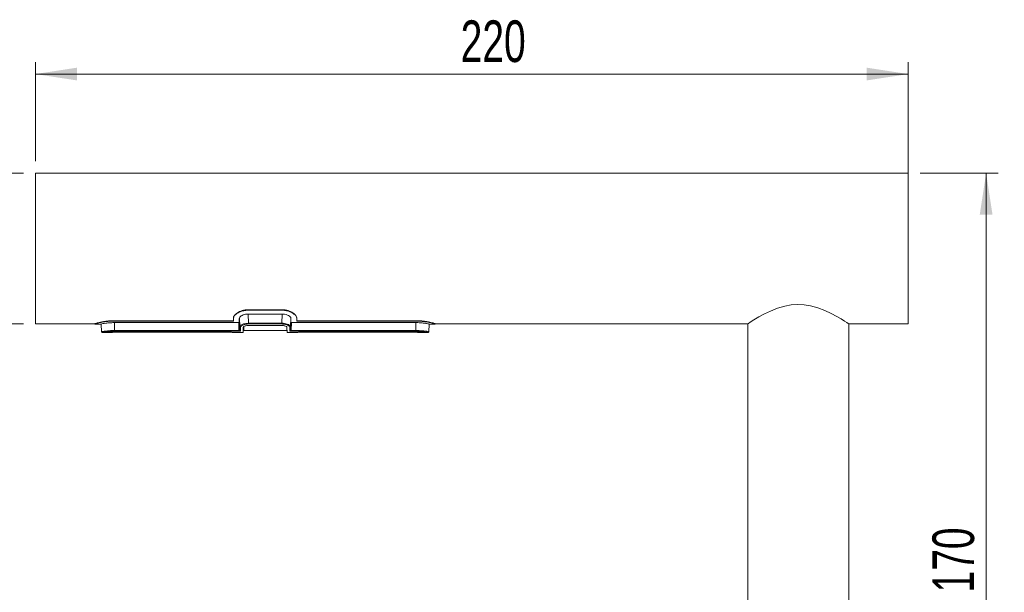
# Model space of a CAD drawing. Header units: millimetres. Extents: x 53 to 202, y 8 to 279.
# Tile 10 of 13: x 102 to 185, y 153 to 201. Entities that reach past the tile are written whole.
import ezdxf

# ---------------------------------------------------------------- set-up
doc = ezdxf.new("R2010")
doc.units = ezdxf.units.MM
doc.styles.add('SLDTEXTSTYLE0', font='TXT', dxfattribs={"width": 0.7})
doc.dimstyles.new('SLDDIMSTYLE0', dxfattribs={"dimtxt": 3.5, "dimasz": 3.5, "dimexe": 0, "dimexo": 0.0625, "dimgap": 0.875, "dimtad": 1, "dimlfac": 3, "dimrnd": 1e-09, "dimzin": 12, "dimdsep": 46, "dimtxsty": 'SLDTEXTSTYLE0', "dimsah": 1, "dimcen": 0.09, "dimadec": 0, "dimazin": 3, "dimtfac": 1, "dimtofl": 0, "dimtmove": 0, "dimatfit": 3, "dimfxl": 0, "dimfrac": 2, "dimtolj": 1, "dimtzin": 12, "dimarcsym": 0})
doc.dimstyles.new('SLDDIMSTYLE1', dxfattribs={"dimtxt": 3.5, "dimasz": 3.5, "dimexe": 0, "dimexo": 0.0625, "dimgap": 0.875, "dimtad": 1, "dimlfac": 3, "dimrnd": 1e-09, "dimzin": 12, "dimdsep": 46, "dimtxsty": 'SLDTEXTSTYLE0', "dimsah": 1, "dimcen": 0.09, "dimadec": 0, "dimazin": 3, "dimtfac": 1, "dimtmove": 0, "dimatfit": 0, "dimfxl": 0, "dimfrac": 2, "dimtolj": 1, "dimtzin": 12, "dimarcsym": 0})

# ---------------------------------------------------------------- blocks, each defined once
blk = doc.blocks.new('*D1')
at = {"color": 7, "linetype": 'Continuous', "lineweight": 0}
for p, q in [((177.872, 188.343), (184.413, 188.343)), ((183.413, 188.343), (183.413, 131.677))]:
    blk.add_line(p, q, dxfattribs=at)
for points in [[(183.413, 188.343), (182.875, 184.843), (183.952, 184.843)], [(183.413, 131.677), (183.952, 135.177), (182.875, 135.177)]]:
    blk.add_solid(points, dxfattribs=at)
at = {"color": 7, "linetype": 'Continuous', "lineweight": 0, "insert": (178.902, 153.078, 0.033), "char_height": 3.5, "attachment_point": 1, "rotation": 90, "style": 'SLDTEXTSTYLE0'}
blk.add_mtext('170', dxfattribs=at)
blk = doc.blocks.new('*D3')
at = {"color": 7, "linetype": 'Continuous', "lineweight": 0}
for p, q in [((94.116, 188.343), (94.116, 195.074)), ((102.538, 188.343), (93.116, 188.343)), ((94.116, 188.343), (94.116, 175.677)), ((102.538, 175.677), (93.116, 175.677)), ((94.116, 175.677), (94.116, 168.946))]:
    blk.add_line(p, q, dxfattribs=at)
for points in [[(94.116, 188.343), (94.654, 191.843), (93.577, 191.843)], [(94.116, 175.677), (93.577, 172.177), (94.654, 172.177)]]:
    blk.add_solid(points, dxfattribs=at)
at = {"color": 7, "linetype": 'Continuous', "lineweight": 0, "char_height": 3.5, "attachment_point": 1, "rotation": 90, "style": 'SLDTEXTSTYLE0'}
for s, insert in [('38', (89.604, 180.481, 0.033)), ('%%c', (89.604, 176.329, 0.033))]:
    blk.add_mtext(s, dxfattribs=dict(at, insert=insert))
blk = doc.blocks.new('*D4')
at = {"color": 7, "linetype": 'Continuous', "lineweight": 0}
for p, q in [((103.538, 189.343), (103.538, 197.68)), ((176.872, 188.343), (176.872, 197.68)), ((103.538, 196.68), (176.872, 196.68))]:
    blk.add_line(p, q, dxfattribs=at)
for points in [[(103.538, 196.68), (107.038, 196.142), (107.038, 197.218)], [(176.872, 196.68), (173.372, 197.218), (173.372, 196.142)]]:
    blk.add_solid(points, dxfattribs=at)
at = {"color": 7, "linetype": 'Continuous', "lineweight": 0, "insert": (139.266, 201.192, 0.033), "char_height": 3.5, "attachment_point": 1, "style": 'SLDTEXTSTYLE0'}
blk.add_mtext('220', dxfattribs=at)

msp = doc.modelspace()

# ---------------------------------------------------------------- linework, layer by layer
at = {"color": 7, "linetype": 'Continuous', "lineweight": 15}
for p, q in [((176.8716, 188.3433), (103.5383, 188.3433)), ((103.5383, 182.01), (103.5383, 188.3433)), ((176.8716, 182.01), (176.8716, 188.3433)), ((103.5383, 175.6767), (103.5383, 182.01)), ((176.8716, 175.6767), (176.8716, 182.01)), ((124.2716, 176.8579), (121.405, 176.8579)), ((124.2716, 176.817), (121.405, 176.817)), ((124.2716, 176.4963), (121.405, 176.4963)), ((103.5383, 175.6767), (108.5383, 175.6767)), ((108.5383, 175.646), (108.5383, 175.6793)), ((108.5383, 175.646), (108.5383, 175.6433)), ((108.5383, 175.6433), (109.0383, 175.6433)), ((109.0383, 175.646), (109.0383, 175.6433)), ((109.0828, 175.0088), (109.0602, 175.6552)), ((120.1716, 175.9329), (110.1383, 175.9329)), ((120.1716, 175.8982), (110.1383, 175.8982)), ((120.605, 175.774), (110.1383, 175.774)), ((120.1716, 176.1336), (120.1716, 176.1697)), ((120.1716, 176.1336), (120.1716, 175.8982)), ((120.6716, 176.1336), (120.6716, 175.7881)), ((120.7031, 175.4334), (120.69, 176.1825)), ((120.7084, 175.132), (120.7031, 175.4334)), ((120.7698, 175.3719), (120.775, 175.0677)), ((121.0529, 175.1218), (121.0529, 175.4354)), ((121.4313, 175.7192), (124.2453, 175.7192)), ((121.4313, 175.7192), (121.4313, 175.6604)), ((124.2453, 175.6604), (121.4313, 175.6604)), ((121.4366, 175.5364), (124.24, 175.5364)), ((124.2453, 175.7192), (124.2453, 175.6604)), ((124.6529, 175.6223), (124.6529, 175.6185)), ((124.9016, 175.0677), (124.9069, 175.3719)), ((124.9735, 175.4334), (124.9683, 175.132)), ((124.9865, 176.1778), (124.9735, 175.4334)), ((125.005, 175.7881), (125.005, 176.1336)), ((135.5383, 175.774), (125.0716, 175.774)), ((125.505, 176.1336), (125.505, 176.1697)), ((125.505, 175.8982), (125.505, 176.1336)), ((135.5383, 175.9329), (125.505, 175.9329)), ((135.5383, 175.8982), (125.505, 175.8982)), ((136.5938, 175.0088), (136.616, 175.6451)), ((136.6383, 175.6433), (136.6383, 175.646)), ((136.6383, 175.6433), (137.1383, 175.6433)), ((137.1383, 175.646), (137.1383, 175.6793)), ((137.1383, 175.6767), (163.405, 175.6767)), ((137.1383, 175.6433), (137.1383, 175.646)), ((163.405, 175.6767), (163.405, 136.6767)), ((171.8716, 175.6767), (176.8716, 175.6767)), ((171.8716, 136.6767), (171.8716, 175.6767)), ((109.0829, 175.0072), (109.0828, 175.0088)), ((109.1495, 174.9429), (109.8499, 174.9429)), ((110.1716, 175.1066), (120.6422, 175.1066)), ((110.1716, 175.1066), (110.1716, 175.0432)), ((120.6422, 175.0432), (110.1716, 175.0432)), ((110.1716, 174.959), (119.9383, 174.959)), ((110.1716, 174.9588), (110.1716, 174.959)), ((110.1716, 174.9588), (119.9383, 174.9588)), ((119.9383, 174.9588), (119.9383, 174.959)), ((120.2601, 174.9429), (120.993, 174.9429)), ((120.6422, 175.1066), (120.6422, 175.0432)), ((120.993, 174.9429), (121.0003, 175.3646)), ((120.9988, 175.2762), (121.0529, 175.2762)), ((121.0529, 175.1218), (124.6529, 175.1218)), ((124.6529, 175.1218), (124.6529, 175.3682)), ((124.6529, 175.2762), (124.6778, 175.2762)), ((124.6763, 175.3646), (124.6837, 174.9429)), ((124.6837, 174.9429), (125.4166, 174.9429)), ((125.0345, 175.1066), (125.0345, 175.0432)), ((125.0345, 175.1066), (135.505, 175.1066)), ((135.505, 175.0432), (125.0345, 175.0432)), ((125.7383, 174.959), (135.505, 174.959)), ((125.7383, 174.9588), (125.7383, 174.959)), ((125.7383, 174.9588), (135.505, 174.9588)), ((135.505, 175.1066), (135.505, 175.0432)), ((135.505, 174.9588), (135.505, 174.959)), ((135.8267, 174.9429), (136.5271, 174.9429)), ((136.5938, 175.0088), (136.5938, 175.0072))]:
    msp.add_line(p, q, dxfattribs=at)
at = {"color": 8, "linetype": 'Continuous', "lineweight": 15}
for p, q in [((121.405, 176.817), (121.405, 176.8579)), ((121.4178, 176.4963), (121.4313, 175.7192)), ((124.2453, 175.7192), (124.2588, 176.4963)), ((124.2716, 176.817), (124.2716, 176.8579)), ((110.1383, 175.8982), (110.1383, 175.9329)), ((110.1716, 175.1066), (110.1716, 175.774)), ((120.6422, 175.1066), (120.6305, 175.7752)), ((125.0461, 175.7753), (125.0345, 175.1066)), ((135.505, 175.1066), (135.505, 175.774)), ((135.5383, 175.8982), (135.5383, 175.9329)), ((109.1494, 174.9445), (109.1495, 174.9429)), ((109.8499, 174.9429), (109.8499, 174.9445)), ((120.2601, 174.9445), (120.2601, 174.9429)), ((125.4166, 174.9429), (125.4165, 174.9445)), ((135.8268, 174.9445), (135.8267, 174.9429)), ((136.5271, 174.9429), (136.5272, 174.9445))]:
    msp.add_line(p, q, dxfattribs=at)
at = {"color": 7, "linetype": 'Continuous', "lineweight": 15, "flags": 128}
msp.add_lwpolyline([(171.8661, 175.6804), (171.8333, 175.7023), (171.7152, 175.7802), (171.5169, 175.9081), (171.2378, 176.0816), (170.8839, 176.2895), (170.4087, 176.5451), (169.8489, 176.8065), (169.2886, 177.0187), (168.6624, 177.1893), (168.1359, 177.2732), (167.5804, 177.299), (167.0413, 177.2617), (166.5039, 177.1647), (165.8827, 176.9829), (165.3002, 176.751), (164.7835, 176.5018), (164.3253, 176.251), (163.9081, 176.0013), (163.5969, 175.8033), (163.4552, 175.7101), (163.405, 175.6767), (163.405, 175.6767)], dxfattribs=at)
at = {"color": 8, "linetype": 'Continuous', "lineweight": 15, "flags": 128}
for points in [[(109.8499, 174.9445), (109.8631, 174.9458), (109.8661, 174.9465)], [(120.2415, 174.9471), (120.2468, 174.9458), (120.2601, 174.9445)], [(125.4165, 174.9445), (125.4298, 174.9458), (125.4328, 174.9465)], [(135.8082, 174.9471), (135.8135, 174.9458), (135.8268, 174.9445)]]:
    msp.add_lwpolyline(points, dxfattribs=at)
at = {"color": 7, "linetype": 'Continuous', "lineweight": 15}
for centre, radius, start, end in [((120.7677, 175.4365), 0.0647, 182.811175, 271.837923), ((124.9089, 175.4365), 0.0647, 268.162077, 357.188825), ((109.1494, 175.0112), 0.0667, 182.006279, 270.007344), ((109.1495, 175.0095), 0.0667, 182, 269.679457), ((120.7744, 175.1337), 0.0661, 181.503453, 270.535345), ((124.9022, 175.1337), 0.0661, 269.464655, 358.496547), ((136.5272, 175.0112), 0.0667, 269.992656, 357.993721), ((136.5271, 175.0095), 0.0667, 270.206501, 358)]:
    msp.add_arc(centre, radius, start, end, dxfattribs=at)
for points, knots in [([(121.405, 176.8579), (121.3179, 176.8579), (121.2325, 176.8513), (121.0653, 176.8262), (120.9837, 176.8076), (120.8315, 176.7616), (120.7592, 176.7339), (120.6271, 176.6731), (120.5669, 176.64), (120.4026, 176.5347), (120.3181, 176.459), (120.2019, 176.3089), (120.1716, 176.237), (120.1716, 176.1697)], [0, 0, 0, 0, 0.125, 0.125, 0.25, 0.25, 0.375, 0.375, 0.5, 0.5, 0.75, 0.75, 1, 1, 1, 1]), ([(121.405, 176.817), (121.283, 176.8093), (121.0395, 176.794), (120.7099, 176.6823), (120.4296, 176.5241), (120.2172, 176.3262), (120.187, 176.1986), (120.1716, 176.1336)], [0, 0, 0, 0, 0.17663425, 0.35264478, 0.54384815, 0.76779899, 1, 1, 1, 1]), ([(121.405, 176.4963), (121.3301, 176.4924), (121.1804, 176.4845), (120.9785, 176.4259), (120.8122, 176.3419), (120.695, 176.2382), (120.6794, 176.1682), (120.6716, 176.1336)], [0, 0, 0, 0, 0.1846299, 0.3688204, 0.5643253, 0.7842684, 1, 1, 1, 1]), ([(125.505, 176.1697), (125.505, 176.2364), (125.4738, 176.3104), (125.387, 176.422), (125.3511, 176.4598), (125.2663, 176.5343), (125.2181, 176.5705), (125.1097, 176.6399), (125.049, 176.6734), (124.9162, 176.7344), (124.8451, 176.7616), (124.6927, 176.8076), (124.6108, 176.8263), (124.4446, 176.8513), (124.3589, 176.8579), (124.2716, 176.8579)], [0, 0, 0, 0, 0.25, 0.25, 0.375, 0.375, 0.5, 0.5, 0.625, 0.625, 0.75, 0.75, 0.875, 0.875, 1, 1, 1, 1]), ([(125.505, 176.1336), (125.4884, 176.2011), (125.4552, 176.336), (125.2067, 176.5579), (124.8655, 176.7283), (124.527, 176.8081), (124.3385, 176.8146), (124.2716, 176.817)], [0, 0, 0, 0, 0.2407846, 0.4812954, 0.7260018, 0.9027426, 1, 1, 1, 1]), ([(125.005, 176.1336), (124.9953, 176.1725), (124.976, 176.2502), (124.8285, 176.3673), (124.6153, 176.4574), (124.4118, 176.4935), (124.2987, 176.4958), (124.2716, 176.4963)], [0, 0, 0, 0, 0.2411761, 0.4823706, 0.7198843, 0.9328697, 1, 1, 1, 1]), ([(110.1383, 175.9329), (110.0326, 175.9329), (109.9283, 175.9299), (109.7225, 175.918), (109.6203, 175.9092), (109.4273, 175.8874), (109.3355, 175.8744), (109.1611, 175.8457), (109.0802, 175.8302), (108.9336, 175.7991), (108.8668, 175.7832), (108.7504, 175.7533), (108.7013, 175.7394), (108.6212, 175.715), (108.59, 175.7043), (108.5488, 175.6881), (108.5383, 175.6824), (108.5383, 175.6793)], [0, 0, 0, 0, 0.125, 0.125, 0.25, 0.25, 0.375, 0.375, 0.5, 0.5, 0.625, 0.625, 0.75, 0.75, 0.875, 0.875, 1, 1, 1, 1]), ([(110.1383, 175.8982), (109.9625, 175.8931), (109.6112, 175.883), (109.1402, 175.812), (108.7752, 175.7297), (108.5694, 175.6664), (108.5473, 175.6519), (108.5383, 175.646)], [0, 0, 0, 0, 0.2085758, 0.4169549, 0.6304516, 0.8484154, 1, 1, 1, 1]), ([(110.1383, 175.774), (110.0161, 175.7715), (109.7718, 175.7665), (109.4452, 175.7311), (109.1953, 175.6898), (109.0584, 175.6579), (109.0441, 175.6494), (109.0383, 175.646)], [0, 0, 0, 0, 0.2114699, 0.4228389, 0.6368604, 0.8532639, 1, 1, 1, 1]), ([(120.605, 175.774), (120.6124, 175.7742), (120.6271, 175.7745), (120.6468, 175.7768), (120.6619, 175.7802), (120.6703, 175.7842), (120.6713, 175.7869), (120.6716, 175.7881)], [0, 0, 0, 0, 0.20902349, 0.41798295, 0.62878202, 0.84372779, 1, 1, 1, 1]), ([(120.7031, 175.4334), (120.7098, 175.4599), (120.7235, 175.5141), (120.8356, 175.5955), (121.0006, 175.6626), (121.2044, 175.7095), (121.3556, 175.716), (121.4313, 175.7192)], [0, 0, 0, 0, 0.20656457, 0.42287542, 0.62016151, 0.80961585, 1, 1, 1, 1]), ([(121.4313, 175.6604), (121.3624, 175.6573), (121.2245, 175.651), (121.0392, 175.6036), (120.8895, 175.5358), (120.7881, 175.4537), (120.7758, 175.3988), (120.7698, 175.3719)], [0, 0, 0, 0, 0.1881751, 0.3763988, 0.5738299, 0.7915854, 1, 1, 1, 1]), ([(121.0003, 175.3646), (121.006, 175.3835), (121.0174, 175.4213), (121.1013, 175.4754), (121.2226, 175.5164), (121.3435, 175.5346), (121.4152, 175.536), (121.4366, 175.5364)], [0, 0, 0, 0, 0.232295, 0.4646513, 0.6936282, 0.908439, 1, 1, 1, 1]), ([(124.24, 175.5364), (124.2863, 175.5345), (124.3789, 175.5307), (124.5033, 175.502), (124.6025, 175.4605), (124.6648, 175.4119), (124.6727, 175.3794), (124.6763, 175.3646)], [0, 0, 0, 0, 0.1969263, 0.3935626, 0.597952, 0.8172384, 1, 1, 1, 1]), ([(124.2453, 175.7192), (124.2779, 175.7185), (124.3949, 175.7162), (124.5973, 175.6861), (124.8045, 175.616), (124.9471, 175.5247), (124.9647, 175.4638), (124.9735, 175.4334)], [0, 0, 0, 0, 0.08246416, 0.29527945, 0.52752844, 0.76395644, 1, 1, 1, 1]), ([(124.9069, 175.3719), (124.8989, 175.4027), (124.8831, 175.4643), (124.7541, 175.5565), (124.5661, 175.6273), (124.3815, 175.6577), (124.275, 175.6598), (124.2453, 175.6604)], [0, 0, 0, 0, 0.2381469, 0.475939, 0.7077729, 0.9185371, 1, 1, 1, 1]), ([(125.005, 175.7881), (125.0057, 175.7865), (125.0073, 175.7832), (125.0192, 175.7789), (125.0366, 175.7758), (125.0552, 175.7742), (125.0672, 175.7741), (125.0716, 175.774)], [0, 0, 0, 0, 0.2207872, 0.4416649, 0.6599408, 0.8736076, 1, 1, 1, 1]), ([(137.1383, 175.6793), (137.1383, 175.6824), (137.1281, 175.688), (137.0866, 175.7043), (137.056, 175.7148), (136.976, 175.7392), (136.9259, 175.7534), (136.8099, 175.7832), (136.7441, 175.7988), (136.5967, 175.8301), (136.515, 175.8458), (136.3423, 175.8742), (136.2506, 175.8872), (136.0558, 175.9092), (135.955, 175.918), (135.8012, 175.9268), (135.7494, 175.9291), (135.6445, 175.9321), (135.5912, 175.9329), (135.5383, 175.9329)], [0, 0, 0, 0, 0.125, 0.125, 0.25, 0.25, 0.375, 0.375, 0.5, 0.5, 0.625, 0.625, 0.75, 0.75, 0.875, 0.875, 0.9375, 0.9375, 1, 1, 1, 1]), ([(137.1383, 175.646), (137.121, 175.6555), (137.0865, 175.6747), (136.8186, 175.751), (136.4203, 175.8332), (135.9659, 175.8896), (135.6606, 175.8957), (135.5383, 175.8982)], [0, 0, 0, 0, 0.2108418, 0.4215052, 0.6366845, 0.854461, 1, 1, 1, 1]), ([(136.6383, 175.646), (136.6263, 175.6517), (136.6022, 175.663), (136.4148, 175.7024), (136.1378, 175.7432), (135.827, 175.77), (135.6204, 175.7729), (135.5383, 175.774)], [0, 0, 0, 0, 0.2130648, 0.4260362, 0.6413129, 0.8575264, 1, 1, 1, 1]), ([(109.0828, 175.0088), (109.0947, 175.013), (109.1185, 175.0213), (109.3049, 175.0516), (109.5804, 175.0831), (109.8877, 175.1036), (110.0911, 175.1058), (110.1716, 175.1066)], [0, 0, 0, 0, 0.2140308, 0.4279382, 0.6432906, 0.8588567, 1, 1, 1, 1]), ([(110.1716, 175.0432), (110.096, 175.0424), (109.9048, 175.0402), (109.616, 175.0194), (109.3576, 174.9877), (109.1829, 174.9571), (109.1606, 174.9487), (109.1494, 174.9445)], [0, 0, 0, 0, 0.140466, 0.3553139, 0.5706032, 0.7850675, 1, 1, 1, 1]), ([(109.8499, 174.9445), (109.8514, 174.9451), (109.8554, 174.9466), (109.8942, 174.9503), (109.9669, 174.9547), (110.0632, 174.9582), (110.1355, 174.9587), (110.1716, 174.959)], [0, 0, 0, 0, 0.1435966, 0.3591342, 0.5735811, 0.7869942, 1, 1, 1, 1]), ([(109.8661, 174.9469), (109.8661, 174.9469), (109.8657, 174.9468), (109.8752, 174.9481), (109.9039, 174.9506), (109.9699, 174.9547), (110.0712, 174.9582), (110.1652, 174.9591), (110.2179, 174.9586), (110.2319, 174.9584)], [0, 0, 0, 0, 0.0197868, 0.096471, 0.2432172, 0.4539295, 0.6840559, 0.9164611, 1, 1, 1, 1]), ([(119.9383, 174.959), (119.962, 174.9589), (120.0218, 174.9586), (120.1125, 174.956), (120.1941, 174.9518), (120.2495, 174.9474), (120.2566, 174.9454), (120.2601, 174.9445)], [0, 0, 0, 0, 0.1401241, 0.3541147, 0.5689129, 0.7842444, 1, 1, 1, 1]), ([(119.965, 174.9584), (119.9845, 174.9583), (120.0433, 174.9582), (120.1326, 174.9549), (120.2055, 174.9509), (120.2403, 174.9474), (120.2426, 174.9471), (120.2433, 174.947)], [0, 0, 0, 0, 0.1391804, 0.4184845, 0.7009455, 0.9147544, 1, 1, 1, 1]), ([(120.7084, 175.132), (120.7077, 175.1289), (120.7063, 175.1227), (120.6947, 175.1148), (120.6774, 175.1093), (120.6587, 175.1067), (120.6467, 175.1067), (120.6422, 175.1066)], [0, 0, 0, 0, 0.2282627, 0.4525071, 0.6683952, 0.875777, 1, 1, 1, 1]), ([(120.6422, 175.0432), (120.6512, 175.0433), (120.6751, 175.0436), (120.7124, 175.0462), (120.7471, 175.0515), (120.7707, 175.0589), (120.7736, 175.0648), (120.775, 175.0677)], [0, 0, 0, 0, 0.1274283, 0.3393129, 0.556725, 0.7782105, 1, 1, 1, 1]), ([(124.9016, 175.0677), (124.9024, 175.0656), (124.9041, 175.0607), (124.921, 175.0537), (124.9509, 175.0479), (124.9902, 175.044), (125.0197, 175.0435), (125.0345, 175.0432)], [0, 0, 0, 0, 0.1595791, 0.3741554, 0.58422, 0.7922935, 1, 1, 1, 1]), ([(125.0345, 175.1066), (125.0271, 175.1068), (125.0123, 175.1071), (124.9926, 175.111), (124.9777, 175.1171), (124.9694, 175.1245), (124.9686, 175.1297), (124.9683, 175.132)], [0, 0, 0, 0, 0.2025414, 0.4070835, 0.6170138, 0.8354839, 1, 1, 1, 1]), ([(125.4165, 174.9445), (125.4181, 174.9451), (125.4221, 174.9466), (125.4608, 174.9503), (125.5336, 174.9547), (125.6299, 174.9582), (125.7022, 174.9587), (125.7383, 174.959)], [0, 0, 0, 0, 0.1435966, 0.3591342, 0.5735811, 0.7869942, 1, 1, 1, 1]), ([(125.4328, 174.9469), (125.4327, 174.9469), (125.4324, 174.9468), (125.4418, 174.9481), (125.4706, 174.9506), (125.5366, 174.9547), (125.6379, 174.9582), (125.7319, 174.9591), (125.7846, 174.9586), (125.7985, 174.9584)], [0, 0, 0, 0, 0.0197868, 0.096471, 0.2432172, 0.4539295, 0.6840559, 0.9164611, 1, 1, 1, 1]), ([(135.505, 175.1066), (135.6261, 175.1047), (135.8682, 175.1008), (136.1918, 175.0735), (136.439, 175.0417), (136.5741, 175.0174), (136.5881, 175.0113), (136.5938, 175.0088)], [0, 0, 0, 0, 0.2116384, 0.4231504, 0.6368048, 0.8526398, 1, 1, 1, 1]), ([(136.5272, 174.9445), (136.5219, 174.947), (136.5087, 174.9532), (136.3822, 174.9777), (136.1503, 175.0097), (135.8464, 175.0374), (135.6187, 175.0413), (135.505, 175.0432)], [0, 0, 0, 0, 0.14799664, 0.36453991, 0.57834145, 0.78933906, 1, 1, 1, 1]), ([(135.505, 174.959), (135.5287, 174.9589), (135.5885, 174.9586), (135.6791, 174.956), (135.7608, 174.9518), (135.8162, 174.9474), (135.8232, 174.9454), (135.8268, 174.9445)], [0, 0, 0, 0, 0.1401241, 0.3541147, 0.5689129, 0.7842444, 1, 1, 1, 1]), ([(135.5317, 174.9584), (135.5512, 174.9583), (135.6099, 174.9582), (135.6993, 174.9549), (135.7721, 174.9509), (135.8069, 174.9474), (135.8093, 174.9471), (135.8099, 174.947)], [0, 0, 0, 0, 0.13918041, 0.41848448, 0.70094554, 0.91475441, 1, 1, 1, 1])]:
    msp.add_open_spline(points, degree=3, knots=knots, dxfattribs=at)

# ---------------------------------------------------------------- dimensions: what is measured, and where the dimension line sits
at = {"color": 7, "linetype": 'Continuous', "lineweight": 0}
dim = msp.add_linear_dim(base=(176.8716, 196.68), p1=(103.5383, 188.3433), p2=(176.8716, 187.3433), dimstyle='SLDDIMSTYLE0', dxfattribs=at)
dim.commit()
dim.dimension.update_dxf_attribs({"geometry": '*D4', "text_midpoint": (143.8234, 196.68), "dimtype": 160})
dim = msp.add_linear_dim(base=(94.1158, 175.6767), p1=(103.5383, 188.3433), p2=(103.5383, 175.6767), angle=90, text='%%c<>', dimstyle='SLDDIMSTYLE1', dxfattribs=at)
dim.commit()
dim.dimension.update_dxf_attribs({"geometry": '*D3', "text_midpoint": (94.1158, 181.9363), "dimtype": 160})
dim = msp.add_linear_dim(base=(183.4133, 131.6767), p1=(176.8716, 188.3433), p2=(184.9412, 131.6767), angle=90, dimstyle='SLDDIMSTYLE0', dxfattribs=at)
dim.commit()
dim.dimension.update_dxf_attribs({"geometry": '*D1', "text_midpoint": (183.4133, 157.6354), "dimtype": 160})

doc.saveas('drawing.dxf')
